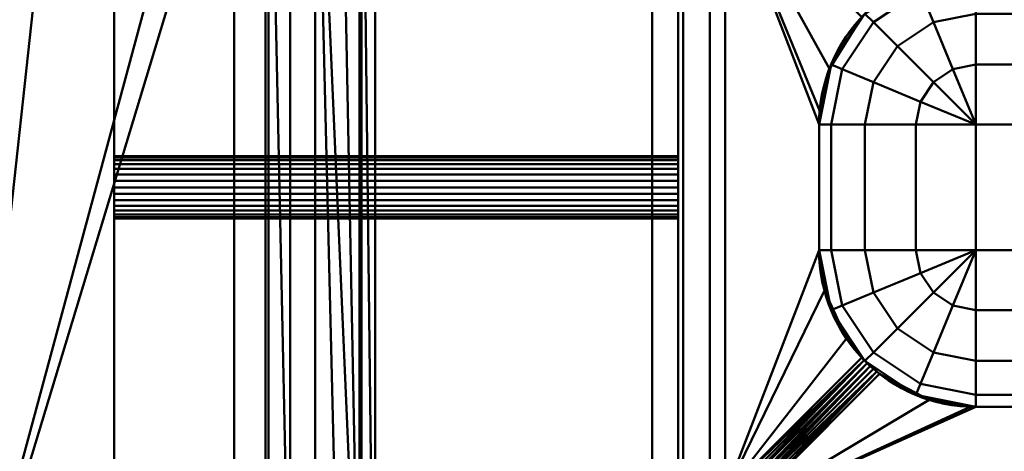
# Model space of a CAD drawing. Header units: millimetres. Extents: x -363 to 363, y -88 to 88.
# Tile 5 of 10: x -107 to -12, y -25 to 16. Entities that reach past the tile are written whole.
import ezdxf

# ---------------------------------------------------------------- set-up
doc = ezdxf.new("R2010")
doc.units = ezdxf.units.MM
doc.layers.add('1', color=7, linetype='CONTINUOUS', true_color=0xffffff)

msp = doc.modelspace()

# ---------------------------------------------------------------- linework, layer by layer
at = {"layer": '1', "color": 30, "linetype": 'Continuous', "lineweight": 50}
for p, q in [((-72.5, -61, -48.5), (-72.5, 61, -48.5)), ((-86, 50, -38.847), (-86, -50, -38.847)), ((-83, 50, -40.475), (-83, -50, -40.475)), ((-74, 49.648, -50), (-74, -49.648, -50)), ((-86, 48.85, -47.85), (-86, -48.85, -47.85)), ((-83, 48.85, -47.85), (-83, -48.85, -47.85)), ((-72.5, 49, -48), (-72.5, -49, -48)), ((-43.5, 43.964, 17.65), (-43.5, -43.964, 17.65)), ((-43.5, -43.964, 7.65), (-43.5, 43.964, 7.65)), ((-45.969, -30.865, -12.85), (-45.969, 30.865, -12.85)), ((-39, -29.362, -12.85), (-39, 29.362, -12.85)), ((-43, -29, -12.85), (-43, 29, -12.85)), ((-43, 29, 7.65), (-43, -29, 7.65)), ((-40.461, -28.759, -12.85), (-40.461, 28.759, -12.85)), ((-30, 6, 0.003), (-30, 6, -1.35)), ((-30, 6, -1.35), (-30, -6, -1.35)), ((-30, -6, 0.003), (-30, 6, 0.003)), ((-15, 6, -16.35), (15, 6, -16.35)), ((-15, -6, -16.35), (-15, 6, -16.35)), ((-30, -6, -1.35), (-30, -6, 0.003)), ((15, -6, -16.35), (-15, -6, -16.35)), ((-25.921, -16.283, 5.829), (-39, -29.362, -12.85)), ((-37.362, -31, -12.85), (-24.205, -17.843, 5.94)), ((-15, -21, 1.431), (-15, -21, -1.35)), ((-15, -21, -1.35), (15, -21, -1.35)), ((15, -21, 1.431), (-15, -21, 1.431))]:
    msp.add_line(p, q, dxfattribs=at)
at = {"layer": '1', "color": 30, "linetype": 'Continuous', "lineweight": 50, "extrusion": (-1, 0, 0)}
msp.add_circle((0, 12.65, 97.5), 3, dxfattribs=at)
at = {"layer": '1', "color": 30, "linetype": 'Continuous', "lineweight": 50, "extrusion": (1, 0, 0)}
msp.add_circle((0, 12.65, -43.5), 3, dxfattribs=at)
for centre, radius, start, end in [((0, 790.4, -97.5), 757.25, 265.834869, 274.165131), ((0, -765.1, -97.5), 757.25, 85.834869, 94.165131), ((6, -1.35, -15), 15, 270, 0)]:
    msp.add_arc(centre, radius, start, end, dxfattribs=at)
at = {"layer": '1', "color": 30, "linetype": 'Continuous', "lineweight": 50}
for centre, start, end in [((-15, 6, -1.35), 90, 180), ((-15, -6, -1.35), 180, 270)]:
    msp.add_arc(centre, 15, start, end, dxfattribs=at)
at = {"layer": '1', "color": 30, "linetype": 'Continuous', "lineweight": 50, "extrusion": (-2.00618e-32, 1, 1.73472e-16)}
for centre in [(15, -1.35, 6), (15, -1.35, -6)]:
    msp.add_arc(centre, 15, 270, 0, dxfattribs=at)
at = {"layer": '1', "color": 30, "linetype": 'Continuous', "lineweight": 50, "extrusion": (-1, 0, 0)}
msp.add_arc((6, -1.35, 15), 15, 270, 0, dxfattribs=at)
at = {"layer": '1', "color": 30, "linetype": 'Continuous', "lineweight": 50, "extrusion": (-0.819152, -4.83284e-16, 0.573576)}
for centre, major_axis, start_param, end_param in [((-15, 6, 21.426), (15, 0, 21.422), 2.386289, 3.141593), ((-15, -6, 21.426), (-15, 0, -21.422), 0, 0.755304)]:
    msp.add_ellipse(centre, major_axis=major_axis, ratio=0.573576, start_param=start_param, end_param=end_param, dxfattribs=at)
at = {"layer": '1', "color": 30, "linetype": 'Continuous', "lineweight": 50, "extrusion": (0, -0.819152, 0.573576)}
msp.add_ellipse((-15, -6, 22.854), major_axis=(0, -15, -21.422), ratio=0.573576, start_param=5.622481, end_param=6.283185, dxfattribs=at)
at = {"layer": '1', "color": 30, "linetype": 'Continuous', "lineweight": 50}
msp.add_open_spline([(-24.205, -17.843, 5.94), (-24.316, -17.757, 6.063), (-24.442, -17.657, 6.167), (-24.708, -17.436, 6.313), (-24.851, -17.313, 6.357), (-25.122, -17.071, 6.372), (-25.254, -16.949, 6.349), (-25.498, -16.716, 6.247), (-25.613, -16.601, 6.169), (-25.79, -16.421, 6), (-25.859, -16.349, 5.918), (-25.921, -16.283, 5.829)], degree=3, knots=[0, 0, 0, 0, 0.218987, 0.218987, 0.439368, 0.439368, 0.645387, 0.645387, 0.851923, 0.851923, 1, 1, 1, 1], dxfattribs=at)
at = {"layer": '1', "color": 27, "linetype": 'Continuous', "lineweight": 50}
for points in [[(-112.5, -49, -48), (-86, 49, -48), (-86, 61, -48), (-100.5, 61, -48)], [(-112.5, 49, -48), (-112.5, -49, -48), (-100.5, 61, -48)], [(-72.5, 61, -48.5), (-72.5, -61, -48.5), (-73.8, 49.9, -49.8), (-73.8, 57.1, -49.8)], [(-72.5, -61, -48.5), (-72.5, 61, -48.5), (-72.5, 49, -48), (-72.5, -49, -48)], [(-84.109, 51.123, -50), (-82.716, 49.134, -50), (-112.5, -49, -50), (-112.5, 49, -50)], [(-86, 50, -38.847), (-86, -50, -38.847), (-45.969, -30.865, -12.85), (-45.969, 30.865, -12.85)], [(-86, 50, -46), (-86, 48.85, -47.85), (-86, -48.85, -47.85), (-86, -50, -46)], [(-86, -50, -38.847), (-86, 50, -38.847), (-86, 50, -46)], [(-86, -50, -46), (-86, -50, -38.847), (-86, 50, -46)], [(-83, -50, -40.475), (-83, 50, -40.475), (-40.461, 28.759, -12.85), (-40.461, -28.759, -12.85)], [(-83, 50, -40.475), (-83, -47.5, -46), (-83, 47.5, -46)], [(-83, 50, -40.475), (-83, -50, -40.475), (-83, -50, -46), (-83, -47.5, -46)], [(-82.716, -49.134, -50), (-84.109, -51.123, -50), (-112.5, -49, -50), (-82.716, 49.134, -50)], [(-80.649, -47.861, -50), (-82.716, 49.134, -50), (-80.649, 47.861, -50)], [(-80.649, -47.861, -50), (-82.716, -49.134, -50), (-82.716, 49.134, -50)], [(-75.903, 48.14, -50), (-74, 49.648, -50), (-74, -49.648, -50)], [(-73.8, -49.9, -49.8), (-74, -49.648, -50), (-74, 49.648, -50), (-73.8, 49.9, -49.8)], [(-73.8, -49.9, -49.8), (-73.8, 49.9, -49.8), (-72.5, -61, -48.5)], [(-86, -49, -48), (-86, 49, -48), (-112.5, -49, -48)], [(-86, -49, -48), (-72.5, -49, -48), (-72.5, 49, -48), (-86, 49, -48)], [(-83, -48.85, -47.85), (-86, -48.85, -47.85), (-86, 48.85, -47.85), (-83, 48.85, -47.85)], [(-83, -48.85, -47.85), (-83, 48.85, -47.85), (-83, 47.5, -46.5)], [(-74, -49.648, -50), (-78.247, 47.51, -50), (-75.903, 48.14, -50)], [(-83, 47.5, -46.5), (-83, 47.5, -46), (-83, -47.5, -46), (-83, -47.5, -46.5)], [(-83, -47.5, -46.5), (-83, -48.85, -47.85), (-83, 47.5, -46.5)], [(-80.649, 47.861, -50), (-78.247, 47.51, -50), (-78.247, -47.51, -50), (-80.649, -47.861, -50)], [(-78.247, 47.51, -50), (-75.903, -48.14, -50), (-78.247, -47.51, -50)], [(-78.247, 47.51, -50), (-74, -49.648, -50), (-75.903, -48.14, -50)], [(-45.969, 30.865, -12.85), (-45.969, -30.865, -12.85), (-43, -29, -12.85), (-43, 29, -12.85)], [(-39, 29.362, -12.85), (-39, -29.362, -12.85), (-40.461, -28.759, -12.85), (-40.461, 28.759, -12.85)], [(-39, 29.362, -12.85), (-29.943, 7.304, 0.084), (-30, 6, 0.003)], [(-30, 6, 0.003), (-30, -6, 0.003), (-39, -29.362, -12.85), (-39, 29.362, -12.85)], [(-39, 29.362, -12.85), (-29.013, 11.351, 1.413), (-29.943, 7.304, 0.084)], [(-39, 29.362, -12.85), (-25.921, 16.283, 5.829), (-29.013, 11.351, 1.413)], [(-43, -29, -12.85), (-43, -29, 7.65), (-43, 29, 7.65), (-43, 29, -12.85)], [(-30, -6, 0.003), (-29.491, -9.876, 0.731), (-39, -29.362, -12.85)], [(-39, -29.362, -12.85), (-29.491, -9.876, 0.731), (-27.383, -14.465, 3.74)], [(-27.383, -14.465, 3.74), (-25.921, -16.283, 5.829), (-39, -29.362, -12.85)], [(-39, -29.362, -12.85), (-25.921, -16.283, 5.829), (-25.679, -16.534, 6.104)], [(-25.679, -16.534, 6.104), (-38.948, -29.816, -12.85), (-39, -29.362, -12.85)], [(-25.679, -16.534, 6.104), (-38.796, -30.217, -12.85), (-38.948, -29.816, -12.85)], [(-25.679, -16.534, 6.104), (-25.394, -16.815, 6.29), (-38.796, -30.217, -12.85)], [(-38.549, -30.549, -12.85), (-38.796, -30.217, -12.85), (-25.394, -16.815, 6.29)], [(-25.394, -16.815, 6.29), (-25.097, -17.093, 6.364), (-38.549, -30.549, -12.85)], [(-25.097, -17.093, 6.364), (-38.217, -30.796, -12.85), (-38.549, -30.549, -12.85)], [(-25.097, -17.093, 6.364), (-24.788, -17.366, 6.329), (-38.217, -30.796, -12.85)], [(-38.217, -30.796, -12.85), (-24.788, -17.366, 6.329), (-24.48, -17.624, 6.182)], [(-37.816, -30.948, -12.85), (-38.217, -30.796, -12.85), (-24.48, -17.624, 6.182)], [(-37.362, -31, -12.85), (-37.816, -30.948, -12.85), (-24.48, -17.624, 6.182)], [(-24.48, -17.624, 6.182), (-24.205, -17.843, 5.94), (-37.362, -31, -12.85)], [(-37.362, -31, -12.85), (-24.205, -17.843, 5.94), (-19.473, -20.318, 2.406)], [(-37.362, -31, -12.85), (-19.473, -20.318, 2.406), (-15.537, -20.99, 1.445)], [(-37.362, -31, -12.85), (-15.537, -20.99, 1.445), (-15, -21, 1.431)], [(-15, -21, 1.431), (15, -21, 1.431), (37.362, -31, -12.85), (-37.362, -31, -12.85)]]:
    msp.add_3dface(points, dxfattribs=at)
at = {"layer": '1', "color": 253, "linetype": 'Continuous', "lineweight": 50}
for points in [[(-97.5, -55, -9.85), (-345.5, -55, -9.85), (-345.5, 55, -9.85), (-97.5, 55, -9.85)], [(-145.2, 22.5, 33.484), (-145.67, -21.652, 33.46), (-97.5, 55, 35.15)], [(-145.67, -21.652, 33.46), (-145.419, -21.875, 33.466), (-97.5, 55, 35.15)], [(-145.419, -21.875, 33.466), (-145.256, -22.169, 33.475), (-97.5, 55, 35.15)], [(-97.5, -55, 35.15), (-97.5, 55, 35.15), (-145.256, -22.169, 33.475)], [(-97.5, 55, 35.15), (-97.5, -55, 35.15), (-97.5, 33.237, 15.077), (-97.5, 34.376, 15.584)], [(-97.5, 35, 9.65), (-97.5, 2.984, 12.964), (-97.5, 2.853, 11.723), (-97.5, 55, -9.85)], [(-97.5, 55, -9.85), (-97.5, -32.147, 11.723), (-97.5, -32.771, 10.643)], [(-97.5, 55, -9.85), (-97.5, -33.237, 15.077), (-97.5, -32.402, 14.15)], [(-97.5, 2.853, 11.723), (-97.5, 2.229, 10.643), (-97.5, 55, -9.85)], [(-97.5, 55, -9.85), (-97.5, -32.016, 12.964), (-97.5, -32.147, 11.723)], [(-97.5, -34.376, 15.584), (-97.5, -33.237, 15.077), (-97.5, 55, -9.85), (-97.5, -55, 25.15)], [(-97.5, 55, -9.85), (-97.5, 0, 9.65), (-97.5, -1.22, 9.909)], [(-97.5, -32.402, 14.15), (-97.5, -32.016, 12.964), (-97.5, 55, -9.85)], [(-97.5, -1.22, 9.909), (-97.5, -55, 25.15), (-97.5, 55, -9.85)], [(-97.5, -32.771, 10.643), (-97.5, -33.78, 9.909), (-97.5, 55, -9.85)], [(-97.5, 2.229, 10.643), (-97.5, 1.22, 9.909), (-97.5, 55, -9.85)], [(-97.5, -33.78, 9.909), (-97.5, -35, 9.65), (-97.5, -55, -9.85), (-97.5, 55, -9.85)], [(-97.5, 1.22, 9.909), (-97.5, 0, 9.65), (-97.5, 55, -9.85)], [(-43.5, 43.964, 17.65), (-43.5, -43.964, 17.65), (43.5, -43.964, 17.65), (43.5, 43.964, 17.65)], [(-43.5, -43.964, 7.65), (-43.5, 43.964, 7.65), (-43, 29, 7.65), (-43, -29, 7.65)], [(-43.5, 43.964, 7.65), (-43.5, -43.964, 7.65), (-43.5, 33.78, 9.909), (-43.5, 35, 9.65)], [(-43.5, 34.376, 15.584), (-43.5, 0.624, 15.584), (-43.5, -43.964, 17.65), (-43.5, 43.964, 17.65)], [(-97.5, 0.624, 15.584), (-97.5, 35, 9.65), (-97.5, 33.78, 9.909)], [(-97.5, 35, 9.65), (-97.5, 1.763, 15.077), (-97.5, 2.598, 14.15)], [(-97.5, 2.598, 14.15), (-97.5, 2.984, 12.964), (-97.5, 35, 9.65)], [(-97.5, 35, 9.65), (-97.5, 0.624, 15.584), (-97.5, 1.763, 15.077)], [(-43.5, 0.624, 15.584), (-43.5, 34.376, 15.584), (-43.5, 33.237, 15.077)], [(-97.5, -55, 35.15), (-97.5, 33.78, 9.909), (-97.5, 32.771, 10.643)], [(-97.5, 33.78, 9.909), (-97.5, -55, 35.15), (-97.5, 0.624, 15.584)], [(-97.5, 32.402, 14.15), (-97.5, 33.237, 15.077), (-97.5, -55, 35.15)], [(-43.5, 33.78, 9.909), (-43.5, -43.964, 7.65), (-43.5, 0, 9.65)], [(-43.5, 33.78, 9.909), (-43.5, 1.22, 9.909), (-43.5, 2.229, 10.643)], [(-43.5, 0, 9.65), (-43.5, 1.22, 9.909), (-43.5, 33.78, 9.909)], [(-43.5, 2.229, 10.643), (-43.5, 2.853, 11.723), (-43.5, 33.78, 9.909)], [(-43.5, 32.771, 10.643), (-43.5, 33.78, 9.909), (-43.5, 2.853, 11.723)], [(-43.5, 0.624, 15.584), (-43.5, 33.237, 15.077), (-43.5, 32.402, 14.15)], [(-97.5, 32.771, 10.643), (-97.5, 32.147, 11.723), (-97.5, -55, 35.15)], [(-97.5, -55, 35.15), (-97.5, 32.016, 12.964), (-97.5, 32.402, 14.15)], [(-97.5, 32.147, 11.723), (-97.5, 32.016, 12.964), (-97.5, -55, 35.15)], [(-43.5, 2.853, 11.723), (-43.5, 32.147, 11.723), (-43.5, 32.771, 10.643)], [(-43.5, 32.402, 14.15), (-43.5, 32.016, 12.964), (-43.5, 0.624, 15.584)], [(-43.5, 32.016, 12.964), (-43.5, 32.147, 11.723), (-43.5, 2.853, 11.723), (-43.5, 2.984, 12.964)], [(-43.5, 2.984, 12.964), (-43.5, 2.598, 14.15), (-43.5, 32.016, 12.964)], [(-43.5, 32.016, 12.964), (-43.5, 2.598, 14.15), (-43.5, 1.763, 15.077)], [(-43.5, 1.763, 15.077), (-43.5, 0.624, 15.584), (-43.5, 32.016, 12.964)], [(-25.607, 16.607, -1.35), (-28.858, 11.74, -1.35), (-28.858, 11.74, 1.634)], [(-28.858, 11.74, 1.634), (-25.921, 16.283, 5.829), (-25.607, 16.607, -1.35)], [(-29.712, 8.926, 0.415), (-28.858, 11.74, -1.35), (-30, 6, -1.35)], [(-29.712, 8.926, 0.415), (-28.858, 11.74, 1.634), (-28.858, 11.74, -1.35)], [(-30, 6, -1.35), (-30, 6, 0.003), (-29.712, 8.926, 0.415)], [(-30, -6, 0.003), (-30, 6, 0.003), (-30, 6, -1.35), (-30, -6, -1.35)], [(-97.5, 2.984, 12.336), (-43.5, 2.984, 12.336), (-43.5, 2.598, 11.15), (-97.5, 2.598, 11.15)], [(-97.5, 2.853, 13.577), (-43.5, 2.853, 13.577), (-43.5, 2.984, 12.336), (-97.5, 2.984, 12.336)], [(-97.5, 2.229, 14.657), (-43.5, 2.229, 14.657), (-43.5, 2.853, 13.577), (-97.5, 2.853, 13.577)], [(-97.5, 2.598, 11.15), (-43.5, 2.598, 11.15), (-43.5, 1.763, 10.223), (-97.5, 1.763, 10.223)], [(-97.5, 1.22, 15.391), (-43.5, 1.22, 15.391), (-43.5, 2.229, 14.657), (-97.5, 2.229, 14.657)], [(-97.5, 1.763, 10.223), (-43.5, 1.763, 10.223), (-43.5, 0.624, 9.716), (-97.5, 0.624, 9.716)], [(-97.5, 0, 15.65), (-43.5, 0, 15.65), (-43.5, 1.22, 15.391), (-97.5, 1.22, 15.391)], [(-97.5, -55, 35.15), (-97.5, -0.624, 15.584), (-97.5, 0.624, 15.584)], [(-97.5, 0.624, 9.716), (-43.5, 0.624, 9.716), (-43.5, -0.624, 9.716), (-97.5, -0.624, 9.716)], [(-97.5, -1.22, 15.391), (-43.5, -1.22, 15.391), (-43.5, 0, 15.65), (-97.5, 0, 15.65)], [(-43.5, -43.964, 17.65), (-43.5, 0.624, 15.584), (-43.5, -0.624, 15.584)], [(-43.5, -43.964, 7.65), (-43.5, -1.22, 9.909), (-43.5, 0, 9.65)], [(-97.5, -55, 35.15), (-97.5, -1.763, 15.077), (-97.5, -0.624, 15.584)], [(-97.5, -0.624, 9.716), (-43.5, -0.624, 9.716), (-43.5, -1.763, 10.223), (-97.5, -1.763, 10.223)], [(-43.5, -0.624, 15.584), (-43.5, -43.964, 7.65), (-43.5, -35, 9.65), (-43.5, -33.78, 9.909)], [(-43.5, -33.78, 9.909), (-43.5, -32.771, 10.643), (-43.5, -0.624, 15.584)], [(-43.5, -43.964, 7.65), (-43.5, -0.624, 15.584), (-43.5, -1.763, 15.077)], [(-43.5, -32.771, 10.643), (-43.5, -32.147, 11.723), (-43.5, -0.624, 15.584)], [(-43.5, -0.624, 15.584), (-43.5, -32.016, 12.964), (-43.5, -32.402, 14.15)], [(-43.5, -32.147, 11.723), (-43.5, -32.016, 12.964), (-43.5, -0.624, 15.584)], [(-43.5, -0.624, 15.584), (-43.5, -33.237, 15.077), (-43.5, -34.376, 15.584)], [(-43.5, -32.402, 14.15), (-43.5, -33.237, 15.077), (-43.5, -0.624, 15.584)], [(-43.5, -0.624, 15.584), (-43.5, -34.376, 15.584), (-43.5, -43.964, 17.65)], [(-97.5, -55, 25.15), (-97.5, -1.22, 9.909), (-97.5, -2.229, 10.643)], [(-97.5, -2.229, 14.657), (-43.5, -2.229, 14.657), (-43.5, -1.22, 15.391), (-97.5, -1.22, 15.391)], [(-97.5, -2.598, 14.15), (-97.5, -1.763, 15.077), (-97.5, -55, 35.15)], [(-97.5, -1.763, 10.223), (-43.5, -1.763, 10.223), (-43.5, -2.598, 11.15), (-97.5, -2.598, 11.15)], [(-43.5, -2.229, 10.643), (-43.5, -1.22, 9.909), (-43.5, -43.964, 7.65)], [(-43.5, -43.964, 7.65), (-43.5, -1.763, 15.077), (-43.5, -2.598, 14.15)], [(-97.5, -55, 25.15), (-97.5, -2.229, 10.643), (-97.5, -2.853, 11.723)], [(-97.5, -2.853, 13.577), (-43.5, -2.853, 13.577), (-43.5, -2.229, 14.657), (-97.5, -2.229, 14.657)], [(-97.5, -55, 35.15), (-97.5, -55, 25.15), (-97.5, -2.984, 12.964), (-97.5, -2.598, 14.15)], [(-97.5, -2.598, 11.15), (-43.5, -2.598, 11.15), (-43.5, -2.984, 12.336), (-97.5, -2.984, 12.336)], [(-43.5, -43.964, 7.65), (-43.5, -2.853, 11.723), (-43.5, -2.229, 10.643)], [(-43.5, -2.598, 14.15), (-43.5, -2.984, 12.964), (-43.5, -43.964, 7.65)], [(-97.5, -2.853, 11.723), (-97.5, -2.984, 12.964), (-97.5, -55, 25.15)], [(-97.5, -2.984, 12.336), (-43.5, -2.984, 12.336), (-43.5, -2.853, 13.577), (-97.5, -2.853, 13.577)], [(-43.5, -43.964, 7.65), (-43.5, -2.984, 12.964), (-43.5, -2.853, 11.723)], [(-30, -6, -1.35), (-28.858, -11.74, -1.35), (-29.712, -8.926, 0.415)], [(-29.712, -8.926, 0.415), (-30, -6, 0.003), (-30, -6, -1.35)], [(-28.858, -11.74, -1.35), (-28.858, -11.74, 1.634), (-29.712, -8.926, 0.415)], [(-25.607, -16.607, -1.35), (-25.921, -16.283, 5.829), (-28.858, -11.74, 1.634)], [(-28.858, -11.74, 1.634), (-28.858, -11.74, -1.35), (-25.607, -16.607, -1.35)], [(-25.607, -16.607, -1.35), (-25.607, -16.607, 6.164), (-25.921, -16.283, 5.829)], [(-25.607, -16.607, -1.35), (-24.804, -17.352, 6.334), (-25.223, -16.977, 6.346)], [(-25.607, -16.607, -1.35), (-24.532, -17.582, 6.215), (-24.804, -17.352, 6.334)], [(-25.607, -16.607, -1.35), (-24.205, -17.843, 5.94), (-24.532, -17.582, 6.215)], [(-25.607, -16.607, -1.35), (-20.74, -19.858, -1.35), (-20.74, -19.858, 3.062)], [(-20.74, -19.858, 3.062), (-24.205, -17.843, 5.94), (-25.607, -16.607, -1.35)], [(-25.223, -16.977, 6.346), (-25.607, -16.607, 6.164), (-25.607, -16.607, -1.35)], [(-17.926, -20.712, 1.843), (-20.74, -19.858, -1.35), (-15, -21, -1.35)], [(-17.926, -20.712, 1.843), (-20.74, -19.858, 3.062), (-20.74, -19.858, -1.35)], [(-15, -21, -1.35), (-15, -21, 1.431), (-17.926, -20.712, 1.843)], [(15, -21, 1.431), (-15, -21, 1.431), (-15, -21, -1.35), (15, -21, -1.35)], [(-145.256, -22.169, 33.475), (-145.2, -22.5, 33.484), (-97.5, -55, 35.15)], [(-145.2, -22.5, 33.484), (-145.222, -22.709, 33.491), (-97.5, -55, 35.15)], [(-146.52, -23.447, 33.513), (-345.5, -55, 35.15), (-97.5, -55, 35.15)], [(-97.5, -55, 35.15), (-146.189, -23.5, 33.515), (-146.52, -23.447, 33.513)], [(-145.859, -23.44, 33.513), (-146.189, -23.5, 33.515), (-97.5, -55, 35.15)], [(-97.5, -55, 35.15), (-145.567, -23.274, 33.508), (-145.859, -23.44, 33.513)], [(-145.346, -23.021, 33.5), (-145.567, -23.274, 33.508), (-97.5, -55, 35.15)], [(-145.222, -22.709, 33.491), (-145.346, -23.021, 33.5), (-97.5, -55, 35.15)]]:
    msp.add_3dface(points, dxfattribs=at)
at = {"layer": '1', "color": 9, "linetype": 'Continuous', "lineweight": 50}
for points in [[(-25.607, 16.607, -1.35), (-20.74, 19.858, -1.35), (-20.303, 18.803, -7.09), (-24.799, 15.799, -7.09)], [(-20.303, 18.803, -7.09), (-15, 19.858, -7.09), (-15, 16.607, -11.957), (-19.059, 15.799, -11.957)], [(-24.799, 15.799, -7.09), (-20.303, 18.803, -7.09), (-19.059, 15.799, -11.957), (-22.5, 13.5, -11.957)], [(-28.858, 11.74, -1.35), (-25.607, 16.607, -1.35), (-24.799, 15.799, -7.09), (-27.803, 11.303, -7.09)], [(-19.059, 15.799, -11.957), (-15, 16.607, -11.957), (-15, 11.74, -15.208), (-17.197, 11.303, -15.208)], [(-15, 16.607, -11.957), (15, 16.607, -11.957), (15, 11.74, -15.208), (-15, 11.74, -15.208)], [(-27.803, 11.303, -7.09), (-24.799, 15.799, -7.09), (-22.5, 13.5, -11.957), (-24.799, 10.059, -11.957)], [(-22.5, 13.5, -11.957), (-19.059, 15.799, -11.957), (-17.197, 11.303, -15.208), (-19.059, 10.059, -15.208)], [(-24.799, 10.059, -11.957), (-22.5, 13.5, -11.957), (-19.059, 10.059, -15.208), (-20.303, 8.197, -15.208)], [(-30, 6, -1.35), (-28.858, 11.74, -1.35), (-27.803, 11.303, -7.09), (-28.858, 6, -7.09)], [(-17.197, 11.303, -15.208), (-15, 11.74, -15.208), (-15, 6, -16.35)], [(-15, 11.74, -15.208), (15, 11.74, -15.208), (15, 6, -16.35), (-15, 6, -16.35)], [(-28.858, 6, -7.09), (-27.803, 11.303, -7.09), (-24.799, 10.059, -11.957), (-25.607, 6, -11.957)], [(-19.059, 10.059, -15.208), (-17.197, 11.303, -15.208), (-15, 6, -16.35)], [(-25.607, 6, -11.957), (-24.799, 10.059, -11.957), (-20.303, 8.197, -15.208), (-20.74, 6, -15.208)], [(-20.303, 8.197, -15.208), (-19.059, 10.059, -15.208), (-15, 6, -16.35)], [(-20.74, 6, -15.208), (-20.303, 8.197, -15.208), (-15, 6, -16.35)], [(-28.858, 6, -7.09), (-28.858, -6, -7.09), (-30, -6, -1.35), (-30, 6, -1.35)], [(-25.607, 6, -11.957), (-25.607, -6, -11.957), (-28.858, -6, -7.09), (-28.858, 6, -7.09)], [(-20.74, 6, -15.208), (-20.74, -6, -15.208), (-25.607, -6, -11.957), (-25.607, 6, -11.957)], [(-15, 6, -16.35), (-15, -6, -16.35), (-20.74, -6, -15.208), (-20.74, 6, -15.208)], [(-15, 6, -16.35), (15, 6, -16.35), (15, -6, -16.35), (-15, -6, -16.35)], [(-28.858, -11.74, -1.35), (-30, -6, -1.35), (-28.858, -6, -7.09), (-27.803, -11.303, -7.09)], [(-27.803, -11.303, -7.09), (-28.858, -6, -7.09), (-25.607, -6, -11.957), (-24.799, -10.059, -11.957)], [(-24.799, -10.059, -11.957), (-25.607, -6, -11.957), (-20.74, -6, -15.208), (-20.303, -8.197, -15.208)], [(-20.303, -8.197, -15.208), (-20.74, -6, -15.208), (-15, -6, -16.35)], [(-19.059, -10.059, -15.208), (-20.303, -8.197, -15.208), (-15, -6, -16.35)], [(-17.197, -11.303, -15.208), (-19.059, -10.059, -15.208), (-15, -6, -16.35)], [(-15, -11.74, -15.208), (-17.197, -11.303, -15.208), (-15, -6, -16.35)], [(-15, -6, -16.35), (15, -6, -16.35), (15, -11.74, -15.208), (-15, -11.74, -15.208)], [(-22.5, -13.5, -11.957), (-24.799, -10.059, -11.957), (-20.303, -8.197, -15.208), (-19.059, -10.059, -15.208)], [(-24.799, -15.799, -7.09), (-27.803, -11.303, -7.09), (-24.799, -10.059, -11.957), (-22.5, -13.5, -11.957)], [(-19.059, -15.799, -11.957), (-22.5, -13.5, -11.957), (-19.059, -10.059, -15.208), (-17.197, -11.303, -15.208)], [(-25.607, -16.607, -1.35), (-28.858, -11.74, -1.35), (-27.803, -11.303, -7.09), (-24.799, -15.799, -7.09)], [(-15, -16.607, -11.957), (-19.059, -15.799, -11.957), (-17.197, -11.303, -15.208), (-15, -11.74, -15.208)], [(-15, -11.74, -15.208), (15, -11.74, -15.208), (15, -16.607, -11.957), (-15, -16.607, -11.957)], [(-20.303, -18.803, -7.09), (-24.799, -15.799, -7.09), (-22.5, -13.5, -11.957), (-19.059, -15.799, -11.957)], [(-20.74, -19.858, -1.35), (-25.607, -16.607, -1.35), (-24.799, -15.799, -7.09), (-20.303, -18.803, -7.09)], [(-15, -19.858, -7.09), (-20.303, -18.803, -7.09), (-19.059, -15.799, -11.957), (-15, -16.607, -11.957)], [(-15, -16.607, -11.957), (15, -16.607, -11.957), (15, -19.858, -7.09), (-15, -19.858, -7.09)], [(-15, -21, -1.35), (-20.74, -19.858, -1.35), (-20.303, -18.803, -7.09), (-15, -19.858, -7.09)], [(-15, -19.858, -7.09), (15, -19.858, -7.09), (15, -21, -1.35), (-15, -21, -1.35)]]:
    msp.add_3dface(points, dxfattribs=at)

doc.saveas('drawing.dxf')
